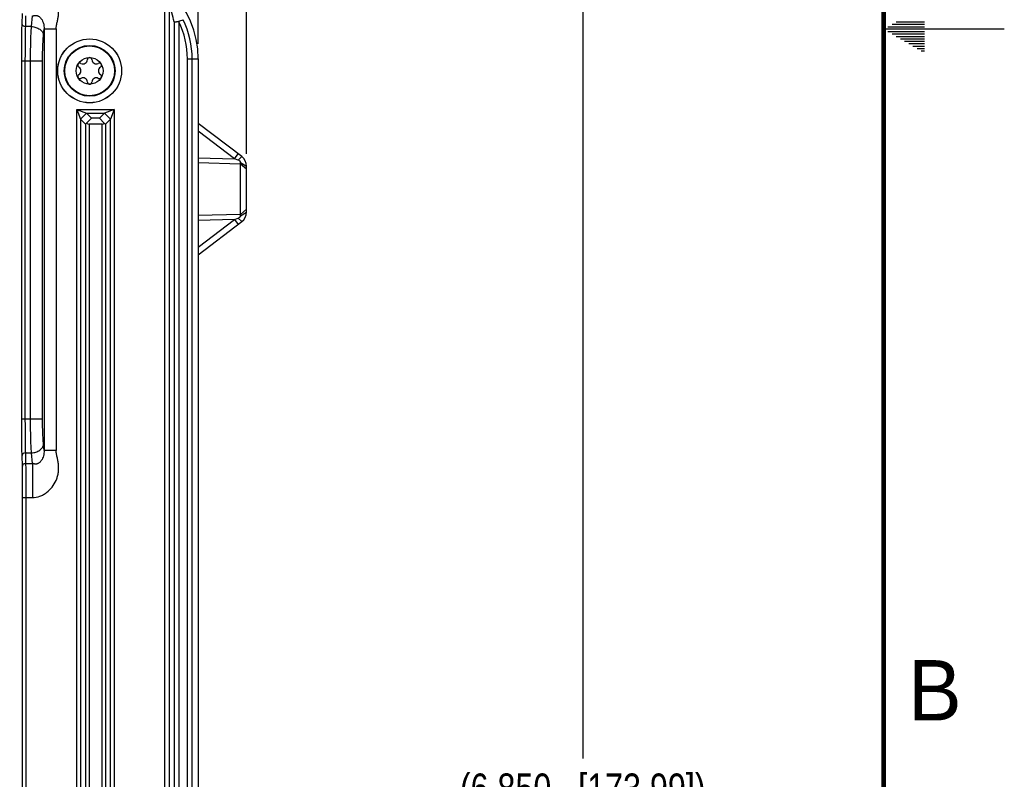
# Model space of a CAD drawing. Header units: inches. Extents: x 0 to 34, y 0 to 22.
# Tile 61 of 121: x 29.9 to 34, y 7.9 to 11. Entities that reach past the tile are written whole.
import ezdxf

# ---------------------------------------------------------------- set-up
doc = ezdxf.new("R2010")
doc.units = ezdxf.units.IN
doc.header["$LTSCALE"] = 1.87
doc.header["$MEASUREMENT"] = 0
doc.layers.get('0').update_dxf_attribs({"linetype": 'CONTINUOUS'})
doc.layers.add('COSMETIC', color=7, linetype='CONTINUOUS')
doc.layers.add('DIMENSIONS', color=7, linetype='CONTINUOUS')
doc.styles.get("Standard").update_dxf_attribs({"font": 'txt', "width": 0.8})
doc.styles.add('TEXTSTYLE_2', font='txt')
doc.dimstyles.new('DIMSTYLE_1', dxfattribs={"dimtxt": 0.125, "dimasz": 0.18, "dimexe": 0.125, "dimexo": 0.0625, "dimgap": 0.0625, "dimtad": 0, "dimtih": 1, "dimtoh": 1, "dimdec": 3, "dimzin": 4, "dimdsep": 46, "dimtxsty": 'STANDARD', "dimblk": '_FILLED', "dimblk1": '_FILLED', "dimblk2": '_FILLED', "dimcen": 0.09, "dimadec": 0, "dimazin": 0, "dimtp": 0.001, "dimtm": 0.001, "dimtfac": 1, "dimtdec": 3, "dimtofl": 0, "dimtmove": 0, "dimatfit": 3, "dimldrblk": '_FILLED', "dimfxl": 1, "dimtolj": 1, "dimtzin": 4, "dimarcsym": 0})

# ---------------------------------------------------------------- blocks, each defined once
blk = doc.blocks.new('_FILLED')
at = {"color": 0, "linetype": 'BYBLOCK'}
blk.add_solid([(0, 0), (-1, 0.174), (-1, -0.174)], dxfattribs=at)
blk = doc.blocks.new('*D1')
at = {"layer": 'DIMENSIONS', "color": 2, "linetype": 'CONTINUOUS'}
for p, q in [((30.3218, 11.277), (32.3777, 11.277)), ((32.2527, 11.277), (32.2527, 7.977)), ((32.2527, 4.427), (32.2527, 7.727)), ((30.3218, 4.427), (32.3777, 4.427))]:
    blk.add_line(p, q, dxfattribs=at)
at = {"layer": 'DIMENSIONS', "color": 2, "linetype": 'CONTINUOUS', "xscale": 0.18, "yscale": 0.18, "zscale": 0.18}
for p, rotation in [((32.2527, 11.277), 90), ((32.2527, 4.427), 270)]:
    blk.add_blockref('_FILLED', p, dxfattribs=dict(at, rotation=rotation))
at = {"layer": 'DIMENSIONS', "color": 2, "linetype": 'CONTINUOUS', "insert": (32.2527, 7.9145), "char_height": 0.125, "width": 1.625, "attachment_point": 2, "line_spacing_factor": 0.9}
blk.add_mtext('(6.850{\\Ftxt.shx;\\W1.000000;\\H0.125000; }[173.99])', dxfattribs=at)
blk = doc.blocks.new('*D3')
at = {"layer": 'DIMENSIONS', "color": 2, "linetype": 'CONTINUOUS'}
for p, q in [((24.0597, 10.9573), (24.0597, 12.652)), ((30.6593, 10.9395), (30.6593, 12.652)), ((24.0597, 12.527), (26.5845, 12.527)), ((30.6593, 12.527), (28.1345, 12.527))]:
    blk.add_line(p, q, dxfattribs=at)
at = {"layer": 'DIMENSIONS', "color": 2, "linetype": 'CONTINUOUS', "xscale": 0.18, "yscale": 0.18, "zscale": 0.18, "rotation": 180}
blk.add_blockref('_FILLED', (24.0597, 12.527), dxfattribs=at)
at = {"layer": 'DIMENSIONS', "color": 2, "linetype": 'CONTINUOUS', "xscale": 0.18, "yscale": 0.18, "zscale": 0.18}
blk.add_blockref('_FILLED', (30.6593, 12.527), dxfattribs=at)
at = {"layer": 'DIMENSIONS', "color": 2, "linetype": 'CONTINUOUS', "insert": (27.3595, 12.5895), "char_height": 0.125, "width": 1.425, "attachment_point": 2, "line_spacing_factor": 0.9}
blk.add_mtext('6.600{\\Ftxt.shx;\\W1.000000;\\H0.125000; }[167.63]', dxfattribs=at)
blk = doc.blocks.new('*D4')
at = {"layer": 'DIMENSIONS', "color": 2, "linetype": 'CONTINUOUS'}
for p, q in [((30.6593, 10.9395), (30.6593, 11.902)), ((30.8593, 10.4833), (30.8593, 11.902)), ((30.6593, 11.777), (30.2993, 11.777)), ((30.8593, 11.777), (31.2681, 11.777))]:
    blk.add_line(p, q, dxfattribs=at)
at = {"layer": 'DIMENSIONS', "color": 2, "linetype": 'CONTINUOUS', "xscale": 0.18, "yscale": 0.18, "zscale": 0.18}
blk.add_blockref('_FILLED', (30.6593, 11.777), dxfattribs=at)
at = {"layer": 'DIMENSIONS', "color": 2, "linetype": 'CONTINUOUS', "xscale": 0.18, "yscale": 0.18, "zscale": 0.18, "rotation": 180}
blk.add_blockref('_FILLED', (30.8593, 11.777), dxfattribs=at)
at = {"layer": 'DIMENSIONS', "color": 2, "linetype": 'CONTINUOUS', "insert": (31.3306, 11.8395), "char_height": 0.125, "width": 1.125, "attachment_point": 1, "line_spacing_factor": 0.9}
blk.add_mtext('.200{\\Ftxt.shx;\\W1.000000;\\H0.125000; }[5.08]', dxfattribs=at)

msp = doc.modelspace()

# ---------------------------------------------------------------- linework, layer by layer
at = {"color": 7, "linetype": 'CONTINUOUS'}
for p, q in [((30.5189, 11.1418), (30.5189, 4.5623)), ((30.5389, 11.1032), (30.5389, 4.6009)), ((29.9293, 11.0212), (29.9304, 11.0651)), ((29.9443, 11.0106), (29.9454, 11.0545)), ((29.9682, 11.0106), (29.9721, 11.0545)), ((30.5594, 11.0305), (30.5594, 4.6736)), ((30.5794, 11.0305), (30.5794, 4.6736)), ((29.9682, 11.0106), (29.9443, 11.0106)), ((30.018, 10.9753), (30.0203, 11.0011)), ((30.0203, 11.0011), (30.0203, 9.253)), ((30.0203, 11.0011), (30.0701, 11.0011)), ((30.0701, 11.0011), (30.0701, 9.253)), ((29.9278, 9.3849), (29.9278, 10.8692)), ((29.9278, 10.8692), (30.0142, 10.8692)), ((29.9428, 9.3849), (29.9428, 10.8692)), ((29.9644, 9.3849), (29.9644, 10.8692)), ((30.0142, 9.3849), (30.0142, 10.8692)), ((30.6142, 4.827), (30.6142, 10.877)), ((30.6142, 10.877), (30.6593, 10.877)), ((30.6342, 4.827), (30.6342, 10.877)), ((30.6593, 10.877), (30.6593, 4.827)), ((30.1561, 5.0374), (30.1561, 10.6667)), ((30.1561, 10.6667), (30.3103, 10.6667)), ((30.1561, 10.6667), (30.1961, 10.6517)), ((30.1561, 10.6667), (30.1711, 10.6267)), ((30.1961, 10.6517), (30.1711, 10.6267)), ((30.1961, 10.6517), (30.2703, 10.6517)), ((30.1961, 10.6517), (30.2165, 10.6313)), ((30.2703, 10.6517), (30.2499, 10.6313)), ((30.3103, 10.6667), (30.2703, 10.6517)), ((30.2953, 10.6267), (30.2703, 10.6517)), ((30.3103, 10.6667), (30.2953, 10.6267)), ((30.3103, 10.6667), (30.3103, 5.0374)), ((30.1711, 10.6267), (30.1711, 5.0774)), ((30.1711, 10.6267), (30.1917, 10.606)), ((30.2165, 10.6313), (30.1966, 10.6103)), ((30.2499, 10.6313), (30.2165, 10.6313)), ((30.2499, 10.6313), (30.2698, 10.6103)), ((30.2953, 10.6267), (30.2747, 10.606)), ((30.2953, 5.0774), (30.2953, 10.6267)), ((30.1917, 10.606), (30.1917, 5.0981)), ((30.2067, 10.6062), (30.2067, 5.0978)), ((30.2597, 10.6062), (30.2067, 10.6062)), ((30.2597, 10.6062), (30.2597, 5.0978)), ((30.2747, 10.606), (30.2747, 5.0981)), ((30.8396, 10.4721), (30.6593, 10.609)), ((30.8102, 10.4629), (30.6593, 10.5777)), ((30.6593, 10.467), (30.8102, 10.4629)), ((30.6593, 10.447), (30.8348, 10.4419)), ((30.8102, 10.4629), (30.8245, 10.4835)), ((30.8254, 10.4571), (30.8102, 10.4629)), ((30.8254, 10.4571), (30.8396, 10.4721)), ((30.8348, 10.4419), (30.835, 10.4475)), ((30.835, 10.4475), (30.8593, 10.4322)), ((30.8348, 10.2322), (30.8348, 10.4419)), ((30.8348, 10.4419), (30.8593, 10.4208)), ((30.8593, 10.2418), (30.8593, 10.4322)), ((30.8348, 10.2322), (30.8593, 10.2533)), ((30.8348, 10.2322), (30.6593, 10.2271)), ((30.6593, 10.0964), (30.8102, 10.2111)), ((30.8102, 10.2111), (30.6593, 10.2071)), ((30.6593, 10.065), (30.8396, 10.202)), ((30.8102, 10.2111), (30.8254, 10.217)), ((30.8102, 10.2111), (30.8245, 10.1906)), ((30.8254, 10.217), (30.8396, 10.202)), ((30.835, 10.2266), (30.8348, 10.2322)), ((30.835, 10.2266), (30.8593, 10.2418)), ((29.9278, 9.3849), (30.0142, 9.3849)), ((30.0203, 9.253), (30.018, 9.2788)), ((29.9304, 9.189), (29.9293, 9.2329)), ((29.9443, 9.2435), (29.9682, 9.2435)), ((29.9454, 9.1996), (29.9443, 9.2435)), ((29.9721, 9.1996), (29.9682, 9.2435)), ((30.0701, 9.253), (30.0203, 9.253)), ((29.9454, 9.1996), (29.9721, 9.1996)), ((29.9721, 9.1996), (29.9721, 9.0582)), ((29.9317, 9.0582), (29.9721, 9.0582)), ((29.9317, 4.4572), (29.9317, 9.0582)), ((29.9467, 4.4306), (29.9467, 9.0582))]:
    msp.add_line(p, q, dxfattribs=at)
at = {"color": 2, "linetype": 'CONTINUOUS'}
for p, q in [((33.5347, 11.02), (33.6697, 11.02)), ((33.552, 11.03), (33.6697, 11.03)), ((34, 11), (33.5, 11)), ((33.5173, 11.01), (33.6697, 11.01)), ((33.5173, 10.99), (33.6697, 10.99)), ((33.5347, 10.98), (33.6697, 10.98)), ((33.552, 10.97), (33.6697, 10.97)), ((33.5693, 10.96), (33.6697, 10.96)), ((33.5866, 10.95), (33.6697, 10.95)), ((33.6039, 10.94), (33.6697, 10.94)), ((33.6213, 10.93), (33.6697, 10.93)), ((33.6386, 10.92), (33.6697, 10.92)), ((33.6559, 10.91), (33.6697, 10.91))]:
    msp.add_line(p, q, dxfattribs=at)
at = {"color": 7, "linetype": 'CONTINUOUS', "const_width": 0.02}
msp.add_lwpolyline([(33.5, 0.5), (33.5, 21.5)], dxfattribs=at)
at = {"color": 7, "linetype": 'CONTINUOUS'}
for radius in [0.1325, 0.1053, 0.1033, 0.0555]:
    msp.add_circle((30.2093, 10.827), radius, dxfattribs=at)
for centre, radius, start, end in [((30.2593, 10.877), 0.4, 0, 90), ((29.8268, 10.8637), 0.7513, 12.8249, 18.584), ((29.1548, 15.1639), 4.3697, 289.0131, 289.2767), ((30.7216, 11.0987), 0.1577, 204.7842, 205.6075), ((30.2593, 10.877), 0.3549, 0, 25.6161), ((30.2593, 10.877), 0.3749, 0, 25.6161), ((30.1692, 10.8502), 0.00906, 61.6303, 238.3697), ((30.1821, 10.8741), 0.0181, 241.6303, 358.3697), ((30.2093, 10.8733), 0.00906, 1.6303, 178.3697), ((30.2365, 10.8741), 0.0181, 181.6303, 298.3697), ((30.2494, 10.8502), 0.00906, 301.6303, 118.3697), ((30.155, 10.827), 0.0181, 301.6303, 58.3697), ((30.2636, 10.827), 0.0181, 121.6303, 238.3697), ((30.1692, 10.8039), 0.00906, 121.6303, 298.3697), ((30.1821, 10.78), 0.0181, 1.6303, 118.3697), ((30.2093, 10.7808), 0.00906, 181.6303, 358.3697), ((30.2365, 10.78), 0.0181, 61.6303, 178.3697), ((30.2494, 10.8039), 0.00906, 241.6303, 58.3697), ((30.8093, 10.4322), 0.05, 0, 52.7652), ((30.8093, 10.2418), 0.05, 307.2348, 360)]:
    msp.add_arc(centre, radius, start, end, dxfattribs=at)
for centre, major_axis, ratio, start_param, end_param in [((30.2067, 10.621), (0.015, 0.015), 0.024425, -3.141607, -2.339966), ((30.2067, 10.6216), (0, 0.0154), 0.975859, -3.886313, -3.141593), ((30.2597, 10.6216), (0, 0.0154), 0.975859, -3.141593, -2.396872), ((30.2597, 10.621), (-0.015, 0.015), 0.024425, -3.943219, -3.141578)]:
    msp.add_ellipse(centre, major_axis=major_axis, ratio=ratio, start_param=start_param, end_param=end_param, dxfattribs=at)
for points, knots in [([(30.0701, 11.0011), (30.0701, 11.0063), (30.0721, 11.0168), (30.0758, 11.0322), (30.079, 11.0477), (30.0808, 11.0635), (30.081, 11.0794), (30.0793, 11.0952), (30.0757, 11.1106), (30.0685, 11.1305), (30.0547, 11.1534), (30.0355, 11.1721), (30.0178, 11.1837), (29.9986, 11.1927), (29.9826, 11.1959), (29.9721, 11.1959)], [0, 0, 0, 0, 0.062464, 0.124943, 0.187397, 0.249888, 0.312377, 0.374891, 0.437423, 0.499973, 0.624886, 0.749885, 0.812543, 0.875171, 1, 1, 1, 1]), ([(29.9278, 10.8692), (29.9278, 10.8966), (29.928, 10.9364), (29.9286, 10.9871), (29.9291, 11.0104), (29.9293, 11.0212)], [0, 0, 0, 0, 0.541165, 0.78566, 1, 1, 1, 1]), ([(29.9443, 11.0106), (29.9424, 11.0106), (29.9387, 11.0112), (29.9338, 11.0134), (29.9308, 11.0164), (29.9296, 11.0191), (29.9294, 11.0205), (29.9293, 11.0212)], [0, 0, 0, 0, 0.286003, 0.55341, 0.789252, 0.89712, 1, 1, 1, 1]), ([(29.9721, 11.0545), (29.9738, 11.0548), (29.9763, 11.0554), (29.9797, 11.0563), (29.9822, 11.0568), (29.9848, 11.057), (29.9874, 11.057), (29.9899, 11.0567), (29.9925, 11.056), (29.995, 11.0549), (29.9982, 11.0532), (30.0019, 11.0506), (30.0058, 11.0468), (30.0103, 11.0411), (30.0149, 11.0332), (30.0179, 11.0246), (30.0194, 11.0174), (30.0203, 11.0101), (30.0204, 11.0047), (30.0203, 11.0011)], [0, 0, 0, 0, 0.061011, 0.090771, 0.120519, 0.150346, 0.180237, 0.210335, 0.240914, 0.27205, 0.303613, 0.366958, 0.430115, 0.49334, 0.619602, 0.746119, 0.809877, 0.874104, 1, 1, 1, 1]), ([(30.5594, 11.0305), (30.5594, 11.0304), (30.5595, 11.0303), (30.5598, 11.0302), (30.5603, 11.0301), (30.561, 11.03), (30.5618, 11.03), (30.5632, 11.0301), (30.5653, 11.0303), (30.5681, 11.0306), (30.5725, 11.0313), (30.576, 11.032), (30.5784, 11.0326)], [0, 0, 0, 0, 0.011611, 0.029154, 0.05456, 0.088338, 0.13054, 0.180826, 0.303782, 0.453, 0.623047, 1, 1, 1, 1]), ([(29.9428, 10.8692), (29.9428, 10.8947), (29.943, 10.9318), (29.9436, 10.9789), (29.9441, 11.0005), (29.9443, 11.0106)], [0, 0, 0, 0, 0.541163, 0.785658, 1, 1, 1, 1]), ([(29.9644, 10.8692), (29.9644, 10.8822), (29.9646, 10.9077), (29.9653, 10.9448), (29.9664, 10.9789), (29.9676, 11.0005), (29.9682, 11.0106)], [0, 0, 0, 0, 0.275904, 0.541123, 0.785571, 1, 1, 1, 1]), ([(29.9682, 11.0106), (29.9714, 11.0105), (29.9776, 11.0098), (29.9866, 11.0076), (29.995, 11.0042), (30.0024, 10.9998), (30.0087, 10.9946), (30.0136, 10.9886), (30.0168, 10.9821), (30.0179, 10.9775), (30.018, 10.9753)], [0, 0, 0, 0, 0.142152, 0.283135, 0.419856, 0.550408, 0.67356, 0.788982, 0.897308, 1, 1, 1, 1]), ([(30.0142, 10.8692), (30.0142, 10.879), (30.0144, 10.8981), (30.0151, 10.9259), (30.0163, 10.9515), (30.0174, 10.9677), (30.018, 10.9753)], [0, 0, 0, 0, 0.275875, 0.541064, 0.785502, 1, 1, 1, 1]), ([(30.835, 10.4475), (30.835, 10.448), (30.8349, 10.4489), (30.8344, 10.4503), (30.8336, 10.4516), (30.832, 10.4534), (30.8293, 10.4554), (30.8268, 10.4566), (30.8254, 10.4571)], [0, 0, 0, 0, 0.096666, 0.197133, 0.304884, 0.422122, 0.688669, 1, 1, 1, 1]), ([(30.8254, 10.217), (30.8268, 10.2175), (30.8293, 10.2187), (30.832, 10.2207), (30.8336, 10.2224), (30.8344, 10.2238), (30.8349, 10.2252), (30.835, 10.2261), (30.835, 10.2266)], [0, 0, 0, 0, 0.306269, 0.573179, 0.691549, 0.800571, 0.90222, 1, 1, 1, 1]), ([(29.9293, 9.2329), (29.9291, 9.2437), (29.9286, 9.267), (29.928, 9.3176), (29.9278, 9.3575), (29.9278, 9.3849)], [0, 0, 0, 0, 0.214302, 0.458797, 1, 1, 1, 1]), ([(29.9443, 9.2435), (29.9441, 9.2536), (29.9436, 9.2752), (29.943, 9.3223), (29.9428, 9.3594), (29.9428, 9.3849)], [0, 0, 0, 0, 0.214304, 0.458799, 1, 1, 1, 1]), ([(29.9682, 9.2435), (29.9676, 9.2536), (29.9664, 9.2752), (29.9653, 9.3093), (29.9646, 9.3463), (29.9644, 9.3719), (29.9644, 9.3849)], [0, 0, 0, 0, 0.214353, 0.458793, 0.724076, 1, 1, 1, 1]), ([(30.018, 9.2788), (30.0174, 9.2864), (30.0163, 9.3026), (30.0151, 9.3282), (30.0144, 9.356), (30.0142, 9.3751), (30.0142, 9.3849)], [0, 0, 0, 0, 0.214423, 0.458855, 0.724107, 1, 1, 1, 1]), ([(29.9682, 9.2435), (29.9714, 9.2436), (29.9776, 9.2443), (29.9866, 9.2465), (29.995, 9.2499), (30.0024, 9.2543), (30.0087, 9.2595), (30.0136, 9.2655), (30.0168, 9.272), (30.0179, 9.2766), (30.018, 9.2788)], [0, 0, 0, 0, 0.142152, 0.283135, 0.419856, 0.550408, 0.67356, 0.788982, 0.897308, 1, 1, 1, 1]), ([(29.9443, 9.2435), (29.9424, 9.2434), (29.9387, 9.2429), (29.9338, 9.2407), (29.9308, 9.2377), (29.9296, 9.235), (29.9294, 9.2335), (29.9293, 9.2329)], [0, 0, 0, 0, 0.286003, 0.55341, 0.789252, 0.89712, 1, 1, 1, 1]), ([(29.9721, 9.0582), (29.9826, 9.0582), (29.9986, 9.0614), (30.0178, 9.0704), (30.0355, 9.082), (30.0547, 9.1007), (30.0685, 9.1236), (30.0757, 9.1434), (30.0793, 9.1589), (30.081, 9.1747), (30.0808, 9.1906), (30.079, 9.2064), (30.0758, 9.2219), (30.0721, 9.2373), (30.0701, 9.2478), (30.0701, 9.253)], [0, 0, 0, 0, 0.124817, 0.187439, 0.250095, 0.375094, 0.500013, 0.562566, 0.625101, 0.687617, 0.750108, 0.8126, 0.875057, 0.937534, 1, 1, 1, 1]), ([(30.0203, 9.253), (30.0204, 9.2494), (30.0203, 9.2439), (30.0194, 9.2367), (30.0179, 9.2295), (30.0149, 9.2209), (30.0103, 9.213), (30.0058, 9.2073), (30.0019, 9.2035), (29.9982, 9.2008), (29.995, 9.1991), (29.9925, 9.1981), (29.9899, 9.1974), (29.9874, 9.1971), (29.9848, 9.1971), (29.9822, 9.1973), (29.9797, 9.1978), (29.9763, 9.1987), (29.9738, 9.1993), (29.9721, 9.1996)], [0, 0, 0, 0, 0.125889, 0.190124, 0.253882, 0.380398, 0.506662, 0.569882, 0.633038, 0.696386, 0.727943, 0.759069, 0.789641, 0.819741, 0.849641, 0.879479, 0.90923, 0.938991, 1, 1, 1, 1]), ([(29.9454, 9.1996), (29.9435, 9.1996), (29.9398, 9.199), (29.9349, 9.1968), (29.9319, 9.1939), (29.9307, 9.1911), (29.9304, 9.1897), (29.9304, 9.189)], [0, 0, 0, 0, 0.286003, 0.55341, 0.789252, 0.89712, 1, 1, 1, 1]), ([(29.9317, 9.0582), (29.9317, 9.0818), (29.9316, 9.1161), (29.931, 9.1597), (29.9306, 9.1797), (29.9304, 9.189)], [0, 0, 0, 0, 0.541159, 0.785654, 1, 1, 1, 1]), ([(29.9467, 9.0582), (29.9467, 9.0837), (29.9466, 9.1208), (29.946, 9.1679), (29.9456, 9.1895), (29.9454, 9.1996)], [0, 0, 0, 0, 0.541161, 0.785656, 1, 1, 1, 1])]:
    msp.add_open_spline(points, degree=3, knots=knots, dxfattribs=at)
at = {"layer": 'COSMETIC', "color": 7, "linetype": 'CONTINUOUS'}
msp.add_circle((30.2093, 10.827), 0.1323, dxfattribs=at)

# ---------------------------------------------------------------- texts
at = {"color": 2, "linetype": 'CONTINUOUS', "insert": (33.6006, 8.3845), "char_height": 0.25, "width": 0.25, "attachment_point": 1, "line_spacing_factor": 0.9, "style": 'TEXTSTYLE_2'}
msp.add_mtext('B', dxfattribs=at)

# ---------------------------------------------------------------- dimensions: what is measured, and where the dimension line sits
at = {"layer": 'DIMENSIONS', "color": 2, "linetype": 'CONTINUOUS'}
for base, p1, p2, picture, middle in [((24.0597, 12.527), (30.6593, 10.877), (24.0597, 10.8948), '*D3', (27.3595, 12.527)), ((30.6593, 11.777), (30.8593, 10.4208), (30.6593, 10.877), '*D4', (31.8931, 11.777))]:
    dim = msp.add_linear_dim(base=base, p1=p1, p2=p2, angle=180, dimstyle='DIMSTYLE_1', dxfattribs=at)
    dim.commit()
    dim.dimension.update_dxf_attribs({"geometry": picture, "text_midpoint": middle, "dimtype": 160})
dim = msp.add_linear_dim(base=(32.2527, 11.277), p1=(30.2593, 4.427), p2=(30.2593, 11.277), angle=90, text='(<>)', dimstyle='DIMSTYLE_1', dxfattribs=at)
dim.commit()
dim.dimension.update_dxf_attribs({"geometry": '*D1', "text_midpoint": (32.2527, 7.852), "dimtype": 160})

doc.saveas('drawing.dxf')
